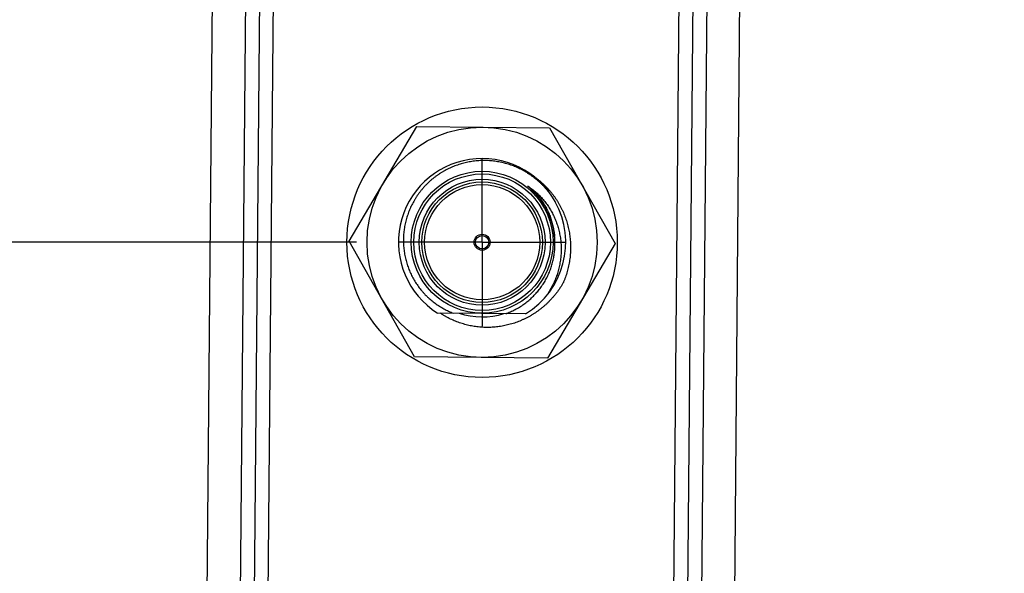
# Model space of a CAD drawing. Header units: inches. Extents: x 0 to 22, y 0 to 17.
# Tile 15 of 85: x 2.9 to 4.4, y 7.8 to 8.6. Entities that reach past the tile are written whole.
import ezdxf

# ---------------------------------------------------------------- set-up
doc = ezdxf.new("R2010")
doc.units = ezdxf.units.IN
doc.header["$LTSCALE"] = 1.21
doc.header["$MEASUREMENT"] = 0
doc.linetypes.add('CENTER', pattern=[0.6, 0.375, -0.075, 0.075, -0.075])
doc.layers.get('0').update_dxf_attribs({"linetype": 'CONTINUOUS'})
doc.layers.add('DEFAULT_1', color=7, linetype='CENTER')
doc.layers.add('DIMENSIONS', color=7, linetype='CONTINUOUS')
doc.styles.get("Standard").update_dxf_attribs({"font": 'txt', "width": 0.8})
doc.dimstyles.new('DIMSTYLE_1', dxfattribs={"dimtxt": 0.125, "dimasz": 0.18, "dimexe": 0.18, "dimexo": 0.0625, "dimgap": 0.09, "dimtad": 0, "dimtih": 1, "dimtoh": 1, "dimdec": 3, "dimzin": 4, "dimdsep": 46, "dimtxsty": 'STANDARD', "dimblk": '_FILLED', "dimblk1": '_FILLED', "dimblk2": '_FILLED', "dimcen": 0.09, "dimadec": 0, "dimazin": 0, "dimtp": 0.01, "dimtm": 0.01, "dimtfac": 1, "dimtdec": 3, "dimtofl": 0, "dimtmove": 0, "dimatfit": 3, "dimldrblk": '_FILLED', "dimfxl": 1, "dimtolj": 1, "dimtzin": 4, "dimarcsym": 0})
doc.dimstyles.new('DIMSTYLE_2', dxfattribs={"dimtxt": 0.125, "dimasz": 0.18, "dimexe": 0.18, "dimexo": 0.0625, "dimgap": 0.09, "dimtad": 0, "dimtih": 1, "dimtoh": 1, "dimdec": 3, "dimzin": 4, "dimdsep": 46, "dimtxsty": 'STANDARD', "dimblk": '_FILLED', "dimblk1": '_FILLED', "dimblk2": '_FILLED', "dimcen": 0.09, "dimadec": 0, "dimazin": 0, "dimtp": 0.01, "dimtm": 0.01, "dimtfac": 1, "dimtdec": 3, "dimtofl": 0, "dimtmove": 0, "dimatfit": 3, "dimldrblk": '_FILLED', "dimfxl": 1, "dimtolj": 1, "dimtzin": 4, "dimarcsym": 0})

# ---------------------------------------------------------------- blocks, each defined once
blk = doc.blocks.new('*D2')
at = {"layer": 'DIMENSIONS', "color": 2, "linetype": 'CONTINUOUS'}
blk.add_line((3.4456, 8.2913), (2.5117, 8.2913), dxfattribs=at)
at = {"layer": 'DIMENSIONS', "color": 2, "linetype": 'CONTINUOUS', "width": 0.8}
for s, p in [('[', (1.7492, 8.2288)), (']', (2.3492, 8.2288)), ('3.136', (1.1242, 8.2288)), ('79.66', (1.8492, 8.2288))]:
    blk.add_text(s, height=0.125, dxfattribs=at).set_placement(p)
blk = doc.blocks.new('_FILLED')
at = {"color": 0, "linetype": 'BYBLOCK'}
blk.add_solid([(0, 0), (-1, 0.1736), (-1, -0.1736)], dxfattribs=at)
blk = doc.blocks.new('*D3')
at = {"layer": 'DIMENSIONS', "color": 2, "linetype": 'CONTINUOUS'}
blk.add_line((3.4518, 9.0061), (2.5117, 9.0061), dxfattribs=at)
at = {"layer": 'DIMENSIONS', "color": 2, "linetype": 'CONTINUOUS', "width": 0.8}
for s, p in [('[', (1.7492, 8.9436)), (']', (2.3492, 8.9436)), ('3.851', (1.1242, 8.9436)), ('97.81', (1.8492, 8.9436))]:
    blk.add_text(s, height=0.125, dxfattribs=at).set_placement(p)
blk = doc.blocks.new('*D4')
at = {"layer": 'DIMENSIONS', "color": 2, "linetype": 'CONTINUOUS'}
blk.add_line((3.6993, 9.9726), (2.5117, 9.9726), dxfattribs=at)
at = {"layer": 'DIMENSIONS', "color": 2, "linetype": 'CONTINUOUS', "width": 0.8}
for s, p in [('4.817', (1.0242, 9.9101)), ('[', (1.6492, 9.9101)), ('122.36', (1.7492, 9.9101)), (']', (2.3492, 9.9101))]:
    blk.add_text(s, height=0.125, dxfattribs=at).set_placement(p)
blk = doc.blocks.new('*D7')
at = {"layer": 'DIMENSIONS', "color": 2, "linetype": 'CONTINUOUS'}
blk.add_line((3.6394, 9.1937), (3.6394, 10.7828), dxfattribs=at)
at = {"layer": 'DIMENSIONS', "color": 2, "linetype": 'CONTINUOUS', "width": 0.8}
for s, p in [(']', (3.7019, 12.1703)), ('7.53', (3.7019, 11.7703)), ('[', (3.7019, 11.6703)), ('.297', (3.7019, 11.1453)), ('2X ', (3.7019, 10.8453))]:
    blk.add_text(s, height=0.125, rotation=90, dxfattribs=at).set_placement(p)
blk = doc.blocks.new('*D10')
at = {"layer": 'DIMENSIONS', "color": 2, "linetype": 'CONTINUOUS'}
for p, q in [((4.0439, 10.0913), (5.3509, 10.0913)), ((5.2259, 10.0913), (5.2259, 7.844)), ((5.2259, 5.0326), (5.2259, 7.594)), ((3.5413, 5.0326), (5.3509, 5.0326))]:
    blk.add_line(p, q, dxfattribs=at)
at = {"layer": 'DIMENSIONS', "color": 2, "linetype": 'CONTINUOUS', "xscale": 0.18, "yscale": 0.18, "zscale": 0.18}
for p, rotation in [((5.2259, 10.0913), 90), ((5.2259, 5.0326), 270)]:
    blk.add_blockref('_FILLED', p, dxfattribs=dict(at, rotation=rotation))
at = {"layer": 'DIMENSIONS', "color": 2, "linetype": 'CONTINUOUS', "width": 0.8}
for s, p in [('5.059', (4.5134, 7.6565)), ('[', (5.1384, 7.6565)), ('128.49', (5.2384, 7.6565)), (']', (5.8384, 7.6565))]:
    blk.add_text(s, height=0.125, dxfattribs=at).set_placement(p)

msp = doc.modelspace()

# ---------------------------------------------------------------- linework, layer by layer
at = {"color": 7, "linetype": 'CONTINUOUS'}
for p, q in [((3.9895, 5.3457), (4.0305, 10.0408)), ((3.1992, 5.087), (3.2402, 9.7822)), ((3.3101, 9.7671), (3.2717, 5.3664)), ((3.9196, 5.3607), (3.958, 9.7615)), ((3.2948, 5.6166), (3.3289, 9.5165)), ((3.9008, 5.6114), (3.9349, 9.5112)), ((3.4346, 8.293), (3.5354, 8.4641)), ((3.5354, 8.4641), (3.734, 8.4624)), ((3.734, 8.4624), (3.8318, 8.2895)), ((3.5324, 8.1201), (3.4346, 8.293)), ((3.8318, 8.2895), (3.731, 8.1184)), ((3.698, 8.1844), (3.5665, 8.1855)), ((3.731, 8.1184), (3.5324, 8.1201))]:
    msp.add_line(p, q, dxfattribs=at)
at = {"color": 9, "linetype": 'CONTINUOUS'}
for p, q in [((3.2508, 5.3143), (3.2901, 9.8196)), ((3.9789, 9.8136), (3.9396, 5.3083))]:
    msp.add_line(p, q, dxfattribs=at)
at = {"color": 7, "linetype": 'CONTINUOUS'}
for radius in [0.202, 0.172, 0.106, 0.09, 0.012, 0.01]:
    msp.add_circle((3.6332, 8.2913), radius, dxfattribs=at)
at = {"color": 9, "linetype": 'CONTINUOUS'}
for radius in [0.102, 0.094, 0.086]:
    msp.add_circle((3.6332, 8.2913), radius, dxfattribs=at)
at = {"color": 7, "linetype": 'CONTINUOUS'}
for radius, start, end in [(0.125, 29.0421, 237.777), (0.125, 301.223, 28.9671), (0.1115, 251.9753, 287.0247)]:
    msp.add_arc((3.6332, 8.2913), radius, start, end, dxfattribs=at)
for points, knots in [([(3.6343, 8.4133), (3.6329, 8.4133), (3.6302, 8.4132), (3.6261, 8.4129), (3.622, 8.4125), (3.618, 8.412), (3.614, 8.4113), (3.61, 8.4105), (3.606, 8.4096), (3.6021, 8.4085), (3.5982, 8.4073), (3.5944, 8.406), (3.5906, 8.4046), (3.5869, 8.403), (3.5832, 8.4013), (3.5796, 8.3994), (3.576, 8.3975), (3.5725, 8.3954), (3.5691, 8.3933), (3.5658, 8.391), (3.5625, 8.3886), (3.5593, 8.3861), (3.5563, 8.3835), (3.5533, 8.3808), (3.5504, 8.378), (3.5476, 8.3751), (3.5449, 8.3721), (3.5423, 8.369), (3.5398, 8.3658), (3.5374, 8.3626), (3.5351, 8.3593), (3.533, 8.3559), (3.5309, 8.3524), (3.529, 8.3489), (3.5272, 8.3453), (3.5256, 8.3417), (3.524, 8.338), (3.5226, 8.3343), (3.5213, 8.3305), (3.5201, 8.3267), (3.5191, 8.3228), (3.5182, 8.3189), (3.5174, 8.315), (3.5168, 8.3111), (3.5163, 8.3071), (3.5159, 8.3032), (3.5156, 8.2992), (3.5155, 8.2952), (3.5156, 8.2912), (3.5157, 8.2873), (3.516, 8.2833), (3.5165, 8.2794), (3.517, 8.2754), (3.5177, 8.2715), (3.5185, 8.2677), (3.5195, 8.2638), (3.5206, 8.26), (3.5218, 8.2563), (3.5231, 8.2525), (3.5246, 8.2489), (3.5262, 8.2453), (3.5279, 8.2417), (3.5297, 8.2382), (3.5316, 8.2348), (3.5337, 8.2314), (3.5359, 8.2281), (3.5381, 8.2249), (3.5405, 8.2218), (3.543, 8.2188), (3.5456, 8.2158), (3.5483, 8.2129), (3.551, 8.2102), (3.5539, 8.2075), (3.5568, 8.2049), (3.5599, 8.2025), (3.563, 8.2001), (3.5662, 8.1978), (3.5695, 8.1957), (3.5728, 8.1937), (3.5762, 8.1918), (3.5796, 8.19), (3.5832, 8.1883), (3.5867, 8.1867), (3.5891, 8.1858), (3.5904, 8.1853)], [0, 0, 0, 0, 0.012489, 0.024973, 0.037447, 0.049916, 0.062377, 0.07483, 0.087278, 0.099716, 0.112149, 0.124575, 0.136991, 0.149403, 0.161805, 0.174201, 0.186591, 0.198971, 0.211346, 0.223712, 0.236072, 0.248426, 0.260769, 0.273109, 0.285439, 0.297762, 0.31008, 0.322387, 0.33469, 0.346985, 0.359271, 0.371553, 0.383824, 0.39609, 0.408349, 0.420598, 0.432843, 0.445078, 0.457307, 0.469529, 0.481742, 0.49395, 0.506149, 0.518341, 0.530527, 0.542703, 0.554874, 0.567037, 0.579192, 0.591342, 0.603481, 0.615616, 0.627742, 0.63986, 0.651973, 0.664076, 0.676173, 0.688264, 0.700344, 0.712421, 0.724487, 0.736547, 0.748601, 0.760645, 0.772684, 0.784715, 0.796737, 0.808755, 0.820761, 0.832764, 0.844758, 0.856743, 0.868723, 0.880693, 0.892658, 0.904615, 0.916563, 0.928506, 0.940439, 0.952366, 0.964287, 0.976197, 0.988103, 1, 1, 1, 1]), ([(3.7426, 8.3518), (3.7419, 8.353), (3.7404, 8.3553), (3.7382, 8.3588), (3.7358, 8.3622), (3.7334, 8.3654), (3.7308, 8.3686), (3.7281, 8.3718), (3.7254, 8.3748), (3.7225, 8.3777), (3.7195, 8.3805), (3.7165, 8.3833), (3.7133, 8.3859), (3.7101, 8.3884), (3.7068, 8.3908), (3.7034, 8.3931), (3.7, 8.3953), (3.6965, 8.3974), (3.6929, 8.3993), (3.6893, 8.4012), (3.6856, 8.4029), (3.6818, 8.4045), (3.678, 8.4059), (3.6742, 8.4072), (3.6703, 8.4084), (3.6664, 8.4095), (3.6624, 8.4105), (3.6584, 8.4113), (3.6544, 8.4119), (3.6504, 8.4125), (3.6464, 8.4129), (3.6423, 8.4132), (3.6383, 8.4133), (3.6356, 8.4133), (3.6343, 8.4133)], [0, 0, 0, 0, 0.031521, 0.063027, 0.094511, 0.125983, 0.157432, 0.188869, 0.220284, 0.251684, 0.283067, 0.314429, 0.345778, 0.377104, 0.408418, 0.43971, 0.470988, 0.502246, 0.533488, 0.564713, 0.595917, 0.627109, 0.658277, 0.689433, 0.720567, 0.751687, 0.782789, 0.81387, 0.844938, 0.875983, 0.907016, 0.938026, 0.969023, 1, 1, 1, 1]), ([(3.7101, 8.3898), (3.7113, 8.389), (3.7135, 8.3874), (3.7168, 8.3849), (3.72, 8.3823), (3.7231, 8.3796), (3.7261, 8.3768), (3.7291, 8.3738), (3.7319, 8.3708), (3.7347, 8.3677), (3.7374, 8.3644), (3.7399, 8.3611), (3.7424, 8.3577), (3.7447, 8.3542), (3.7469, 8.3507), (3.749, 8.347), (3.751, 8.3433), (3.7529, 8.3395), (3.7546, 8.3357), (3.7562, 8.3318), (3.7577, 8.3278), (3.7591, 8.3238), (3.7603, 8.3197), (3.7614, 8.3156), (3.7624, 8.3115), (3.7633, 8.3073), (3.764, 8.3031), (3.7645, 8.2988), (3.7649, 8.2946), (3.7652, 8.2903), (3.7654, 8.286), (3.7654, 8.2817), (3.7653, 8.2774), (3.765, 8.2731), (3.7646, 8.2688), (3.764, 8.2645), (3.7633, 8.2602), (3.7625, 8.2559), (3.7615, 8.2517), (3.7604, 8.2475), (3.7591, 8.2433), (3.7578, 8.2392), (3.7562, 8.2351), (3.7551, 8.2324), (3.7546, 8.231)], [0, 0, 0, 0, 0.0231, 0.046237, 0.069406, 0.092613, 0.115853, 0.139129, 0.162439, 0.185784, 0.209165, 0.232579, 0.256029, 0.279512, 0.303032, 0.326584, 0.350174, 0.373795, 0.397453, 0.421144, 0.44487, 0.468631, 0.492425, 0.516255, 0.540117, 0.564016, 0.587947, 0.611914, 0.635913, 0.659949, 0.684017, 0.70812, 0.732257, 0.756427, 0.780633, 0.80487, 0.829145, 0.853449, 0.877792, 0.902164, 0.926574, 0.951014, 0.975491, 1, 1, 1, 1]), ([(3.7156, 8.3605), (3.7152, 8.3609), (3.7145, 8.3617), (3.7135, 8.3628), (3.7126, 8.3639), (3.7117, 8.3649), (3.7109, 8.3658), (3.7101, 8.3666), (3.7094, 8.3673), (3.7088, 8.3679), (3.7082, 8.3685), (3.7077, 8.369), (3.7072, 8.3695), (3.7067, 8.37), (3.7063, 8.3704), (3.7059, 8.3708), (3.7055, 8.3711), (3.7052, 8.3714), (3.7049, 8.3717), (3.7046, 8.372), (3.7044, 8.3722), (3.7041, 8.3725), (3.7039, 8.3727), (3.7037, 8.3729), (3.7035, 8.3731), (3.7033, 8.3732), (3.7032, 8.3734), (3.703, 8.3735), (3.7029, 8.3736), (3.7028, 8.3738), (3.7027, 8.3739), (3.7026, 8.374), (3.7025, 8.3741), (3.7024, 8.3741), (3.7023, 8.3742), (3.7022, 8.3743), (3.7022, 8.3744), (3.7021, 8.3744), (3.7021, 8.3745), (3.702, 8.3745), (3.702, 8.3746), (3.7019, 8.3746), (3.7019, 8.3747), (3.7019, 8.3747), (3.7018, 8.3747), (3.7018, 8.3748), (3.7018, 8.3748), (3.7018, 8.3748), (3.7017, 8.3749), (3.7017, 8.3749), (3.7017, 8.3749), (3.7017, 8.3749), (3.7017, 8.3749), (3.7017, 8.375), (3.7017, 8.375), (3.7017, 8.375), (3.7017, 8.375), (3.7017, 8.375), (3.7017, 8.375), (3.7017, 8.375), (3.7017, 8.375), (3.7018, 8.375), (3.7018, 8.375), (3.7018, 8.375), (3.7018, 8.375), (3.7018, 8.375), (3.7019, 8.375), (3.7019, 8.375), (3.7019, 8.375), (3.702, 8.3749), (3.702, 8.3749), (3.7021, 8.3749), (3.7021, 8.3749), (3.7022, 8.3748), (3.7022, 8.3748), (3.7023, 8.3748), (3.7024, 8.3747), (3.7024, 8.3747), (3.7025, 8.3746), (3.7026, 8.3746), (3.7027, 8.3745), (3.7028, 8.3745), (3.7029, 8.3744), (3.7031, 8.3743), (3.7032, 8.3742), (3.7033, 8.3741), (3.7035, 8.374), (3.7036, 8.3739), (3.7037, 8.3739)], [0, 0, 0, 0, 0.068229, 0.14001, 0.204845, 0.263571, 0.316897, 0.365425, 0.409675, 0.450094, 0.487073, 0.520951, 0.552029, 0.580569, 0.606805, 0.630944, 0.653169, 0.673639, 0.692491, 0.709851, 0.725836, 0.740553, 0.754101, 0.766571, 0.778047, 0.788605, 0.798319, 0.807253, 0.815468, 0.82302, 0.829962, 0.836339, 0.842198, 0.847577, 0.852516, 0.857047, 0.861204, 0.865015, 0.868509, 0.871709, 0.874638, 0.87732, 0.879772, 0.882013, 0.88406, 0.885925, 0.887625, 0.88917, 0.890573, 0.891851, 0.893008, 0.894037, 0.894939, 0.895725, 0.896425, 0.897025, 0.897533, 0.89799, 0.898462, 0.899009, 0.899675, 0.900469, 0.901378, 0.902406, 0.903555, 0.904833, 0.906252, 0.90782, 0.90955, 0.911455, 0.913547, 0.915843, 0.918359, 0.921113, 0.924125, 0.927418, 0.931015, 0.934942, 0.939226, 0.9439, 0.948996, 0.95455, 0.960602, 0.967196, 0.974378, 0.982201, 0.990721, 1, 1, 1, 1]), ([(3.7037, 8.3739), (3.7047, 8.3732), (3.7067, 8.3717), (3.7096, 8.3694), (3.7125, 8.367), (3.7153, 8.3646), (3.718, 8.362), (3.7206, 8.3593), (3.7231, 8.3565), (3.7256, 8.3536), (3.7279, 8.3506), (3.7302, 8.3476), (3.7323, 8.3445), (3.7344, 8.3412), (3.7363, 8.3379), (3.7382, 8.3346), (3.7399, 8.3312), (3.7415, 8.3277), (3.743, 8.3241), (3.7444, 8.3205), (3.7456, 8.3168), (3.7468, 8.3131), (3.7478, 8.3094), (3.7487, 8.3056), (3.7494, 8.3017), (3.7501, 8.2979), (3.7506, 8.294), (3.7509, 8.2901), (3.7512, 8.2861), (3.7513, 8.2822), (3.7513, 8.2782), (3.7511, 8.2742), (3.7508, 8.2703), (3.7504, 8.2663), (3.7499, 8.2623), (3.7492, 8.2584), (3.7483, 8.2545), (3.7474, 8.2506), (3.7463, 8.2467), (3.7451, 8.2428), (3.7437, 8.239), (3.7423, 8.2352), (3.7406, 8.2315), (3.7389, 8.2278), (3.7371, 8.2242), (3.7351, 8.2206), (3.733, 8.2171), (3.7307, 8.2136), (3.7292, 8.2114), (3.7284, 8.2103)], [0, 0, 0, 0, 0.020163, 0.04038, 0.060639, 0.080953, 0.101316, 0.121724, 0.142187, 0.162694, 0.183252, 0.203861, 0.224513, 0.24522, 0.265973, 0.286772, 0.307625, 0.328521, 0.349468, 0.370465, 0.391505, 0.412598, 0.433736, 0.454923, 0.476161, 0.49744, 0.518773, 0.540152, 0.561576, 0.583053, 0.604571, 0.626141, 0.647759, 0.669419, 0.691132, 0.712889, 0.734693, 0.756547, 0.778442, 0.80039, 0.822383, 0.84442, 0.866509, 0.888639, 0.910819, 0.933046, 0.955315, 0.977636, 1, 1, 1, 1]), ([(3.7414, 8.3), (3.7413, 8.3013), (3.741, 8.3039), (3.7404, 8.3077), (3.7396, 8.3115), (3.7388, 8.3152), (3.7378, 8.3189), (3.7367, 8.3226), (3.7354, 8.3262), (3.734, 8.3298), (3.7325, 8.3334), (3.7309, 8.3368), (3.7292, 8.3403), (3.7274, 8.3437), (3.7254, 8.3469), (3.7235, 8.3499), (3.7216, 8.3526), (3.72, 8.3549), (3.7184, 8.3569), (3.717, 8.3587), (3.7161, 8.3599), (3.7156, 8.3604), (3.7156, 8.3605)], [0, 0, 0, 0, 0.057952, 0.11577, 0.173483, 0.231108, 0.28867, 0.346185, 0.403671, 0.461148, 0.518635, 0.576155, 0.633739, 0.691396, 0.749264, 0.804493, 0.852887, 0.895388, 0.932944, 0.966325, 0.996143, 1, 1, 1, 1]), ([(3.6685, 8.1846), (3.6697, 8.1851), (3.672, 8.186), (3.6756, 8.1874), (3.679, 8.189), (3.6825, 8.1907), (3.6858, 8.1925), (3.6891, 8.1945), (3.6923, 8.1965), (3.6954, 8.1987), (3.6985, 8.2009), (3.7015, 8.2033), (3.7044, 8.2057), (3.7072, 8.2083), (3.7099, 8.2109), (3.7125, 8.2136), (3.7151, 8.2165), (3.7175, 8.2194), (3.7198, 8.2223), (3.7221, 8.2254), (3.7242, 8.2285), (3.7262, 8.2317), (3.7281, 8.235), (3.7299, 8.2383), (3.7315, 8.2417), (3.7331, 8.2451), (3.7345, 8.2486), (3.7358, 8.2521), (3.737, 8.2557), (3.7381, 8.2593), (3.739, 8.2629), (3.7398, 8.2666), (3.7405, 8.2703), (3.7411, 8.274), (3.7415, 8.2777), (3.7418, 8.2814), (3.742, 8.2851), (3.7421, 8.2889), (3.742, 8.2926), (3.7418, 8.2963), (3.7416, 8.2988), (3.7414, 8.3)], [0, 0, 0, 0, 0.025956, 0.051899, 0.077819, 0.10373, 0.129619, 0.155493, 0.181352, 0.20719, 0.233017, 0.258822, 0.284615, 0.31039, 0.336146, 0.36189, 0.387612, 0.413322, 0.439014, 0.464687, 0.490348, 0.515986, 0.541614, 0.567221, 0.592812, 0.618389, 0.643944, 0.669488, 0.69501, 0.720519, 0.746012, 0.771483, 0.796944, 0.822382, 0.847808, 0.873216, 0.898604, 0.923981, 0.949335, 0.974677, 1, 1, 1, 1]), ([(3.7546, 8.231), (3.7538, 8.2298), (3.7524, 8.2273), (3.75, 8.2236), (3.7476, 8.22), (3.745, 8.2164), (3.7423, 8.213), (3.7395, 8.2097), (3.7366, 8.2064), (3.7336, 8.2033), (3.7306, 8.2002), (3.7274, 8.1973), (3.7241, 8.1945), (3.7208, 8.1918), (3.7173, 8.1892), (3.7138, 8.1867), (3.7102, 8.1843), (3.7066, 8.1821), (3.7029, 8.18), (3.6991, 8.178), (3.6952, 8.1761), (3.6913, 8.1744), (3.6874, 8.1728), (3.6834, 8.1713), (3.6794, 8.17), (3.6753, 8.1688), (3.6712, 8.1677), (3.6671, 8.1668), (3.663, 8.166), (3.6588, 8.1653), (3.6546, 8.1648), (3.6505, 8.1644), (3.6463, 8.1642), (3.6421, 8.164), (3.6379, 8.1641), (3.6337, 8.1642), (3.6296, 8.1645), (3.6254, 8.165), (3.6213, 8.1655), (3.6172, 8.1663), (3.6132, 8.1671), (3.6091, 8.1681), (3.6052, 8.1692), (3.6012, 8.1704), (3.5973, 8.1718), (3.5935, 8.1733), (3.5897, 8.1749), (3.586, 8.1766), (3.5824, 8.1784), (3.5788, 8.1804), (3.5753, 8.1825), (3.5726, 8.1842), (3.5711, 8.1852), (3.5707, 8.1855)], [0, 0, 0, 0, 0.020572, 0.041117, 0.061632, 0.082121, 0.102578, 0.123011, 0.143411, 0.163786, 0.184131, 0.204448, 0.224737, 0.244995, 0.265228, 0.285429, 0.305604, 0.325748, 0.345866, 0.365953, 0.386012, 0.406043, 0.426044, 0.446018, 0.46596, 0.485876, 0.505761, 0.525619, 0.545446, 0.565246, 0.585016, 0.604757, 0.62447, 0.644151, 0.663806, 0.68343, 0.703026, 0.722591, 0.742128, 0.761636, 0.781114, 0.800564, 0.819983, 0.839374, 0.858733, 0.878065, 0.897367, 0.916639, 0.935882, 0.955095, 0.974279, 0.993432, 1, 1, 1, 1])]:
    msp.add_open_spline(points, degree=3, knots=knots, dxfattribs=at)
at = {"color": 9, "linetype": 'CONTINUOUS'}
msp.add_open_spline([(3.7037, 8.3739), (3.7046, 8.3731), (3.7065, 8.3714), (3.7092, 8.3689), (3.7118, 8.3662), (3.7144, 8.3634), (3.7168, 8.3606), (3.7191, 8.3577), (3.7214, 8.3547), (3.7235, 8.3516), (3.7255, 8.3485), (3.7274, 8.3452), (3.7292, 8.342), (3.7309, 8.3386), (3.7325, 8.3352), (3.734, 8.3318), (3.7353, 8.3283), (3.7365, 8.3247), (3.7376, 8.3212), (3.7386, 8.3175), (3.7394, 8.3139), (3.7401, 8.3102), (3.7407, 8.3065), (3.7411, 8.3033), (3.7413, 8.3012), (3.7414, 8.3004)], degree=3, knots=[0, 0, 0, 0, 0.044147, 0.088294, 0.132442, 0.176589, 0.220736, 0.264883, 0.309031, 0.353178, 0.397325, 0.441472, 0.485619, 0.529767, 0.573914, 0.618061, 0.662208, 0.706356, 0.750503, 0.79465, 0.838797, 0.882944, 0.927092, 0.971239, 1, 1, 1, 1], dxfattribs=at)
at = {"layer": 'DEFAULT_1', "color": 7, "linetype": 'CENTER'}
for q in [(3.6332, 8.4164), (3.5081, 8.2913), (3.6332, 8.1662), (3.7583, 8.2913)]:
    msp.add_line((3.6332, 8.2913), q, dxfattribs=at)

# ---------------------------------------------------------------- dimensions: what is measured, and where the dimension line sits
at = {"layer": 'DIMENSIONS', "color": 2, "linetype": 'CONTINUOUS'}
dim = msp.add_ordinate_dim(feature_location=(3.6394, 9.1937), offset=(0, 1.5891), dtype=1, origin=(3.3428, 5.1552), text='2X <>', dimstyle='DIMSTYLE_1', dxfattribs=at)
dim.commit()
dim.dimension.update_dxf_attribs({"geometry": '*D7', "text_midpoint": (3.6394, 11.5578)})
dim = msp.add_linear_dim(base=(5.2259, 5.0326), p1=(4.0439, 10.0913), p2=(3.5413, 5.0326), angle=270, dimstyle='DIMSTYLE_2', dxfattribs=at)
dim.commit()
dim.dimension.update_dxf_attribs({"geometry": '*D10', "text_midpoint": (5.2259, 7.719), "dimtype": 160})
for feature_location, offset, picture, middle in [((3.6993, 9.9726), (-1.1876, 0), '*D4', (1.7367, 9.9726)), ((3.4518, 9.0061), (-0.9401, 0), '*D3', (1.7867, 9.0061)), ((3.4456, 8.2913), (-0.9339, 0), '*D2', (1.7867, 8.2913))]:
    dim = msp.add_ordinate_dim(feature_location=feature_location, offset=offset, dtype=0, origin=(3.2177, 5.1552), dimstyle='DIMSTYLE_1', dxfattribs=at)
    dim.commit()
    dim.dimension.update_dxf_attribs({"geometry": picture, "text_midpoint": middle})

doc.saveas('drawing.dxf')
